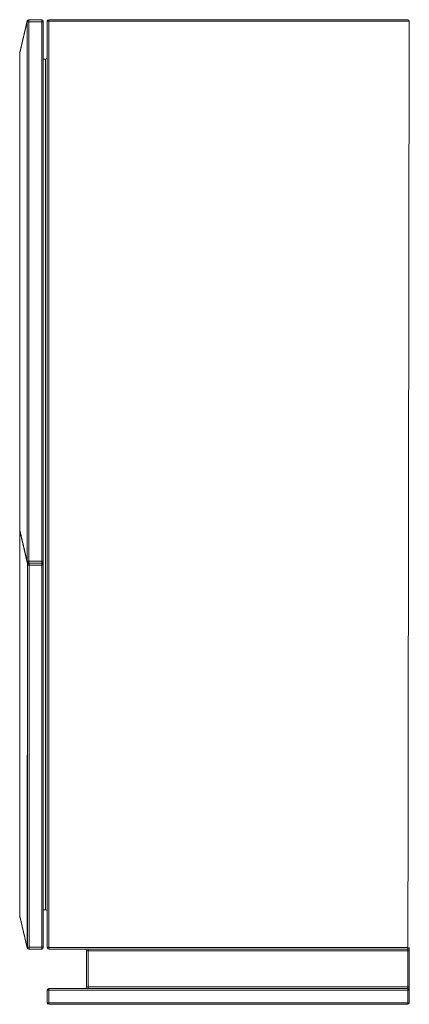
# Paper-space layout '_Droite' of a CAD drawing. Header units: millimetres. Extents: x -262 to 233, y -659 to 591.
import ezdxf

# ---------------------------------------------------------------- set-up
doc = ezdxf.new("R2010")
doc.units = ezdxf.units.MM

psp = doc.layouts.new('_Droite')

# ---------------------------------------------------------------- linework, layer by layer
at = {"color": 7, "linetype": 'Continuous', "lineweight": 15}
for p, q in [((-262.4, 549.7), (-252.9, 589.8)), ((-252.9, 589.2), (-262.4, 549.3)), ((-252.9, 588.8), (-232.5, 588.8)), ((-252.9, -96.2), (-252.9, 588.8)), ((-250.9, 591.3), (-251, 590.6)), ((-250.9, 591.3), (-234.5, 591.3)), ((-250.9, 588.8), (-250.9, -96.2)), ((-234.5, -588.7), (-234.5, 591.3)), ((-232.5, -586.7), (-232.5, 589.3)), ((-227.5, 589.3), (232.5, 589.3)), ((-227.5, -586.7), (-227.5, 589.3)), ((-225.5, 591.3), (230.5, 591.3)), ((-225.5, -588.7), (-225.5, 591.3)), ((230.5, -658.7), (232.5, 589.3)), ((-262.5, -57.6), (-262.4, 549.3)), ((-232.5, 541.3), (-229.5, 541.3)), ((-229.5, -538.7), (-229.5, 541.3)), ((-262.5, -57.6), (-252.9, -97.6)), ((-262.5, -546.6), (-262.4, -57.6)), ((-262.4, -56.6), (-252.9, -96.5)), ((-262.4, -57.1), (-252.9, -97.1)), ((-252.9, -96.2), (-232.5, -96.2)), ((-252.9, -586.2), (-252.7, -97.6)), ((-251, -98), (-250.9, -98.7)), ((-250.9, -98.7), (-234.5, -98.7)), ((-250.5, -588.7), (-250.5, -98.7)), ((-252.5, -586.7), (-252.5, -100.7)), ((-252.5, -101.2), (-232.5, -101.2)), ((-262.4, -546.6), (-252.9, -586.5)), ((-262.4, -547.1), (-252.9, -587.1)), ((-232.5, -538.7), (-229.5, -538.7)), ((-252.9, -586.2), (-232.5, -586.2)), ((-227.5, -586.7), (230.5, -586.7)), ((232.5, -656.7), (232.5, -586.7)), ((-250.9, -588.7), (-234.5, -588.7)), ((230.5, -588.7), (-225.5, -588.7)), ((-177.5, -590.7), (232.5, -590.7)), ((-177.5, -636.7), (-177.5, -590.7)), ((-175.5, -638.7), (-175.5, -588.7)), ((-177.5, -636.7), (232.5, -636.7)), ((-227.5, -640.7), (232.5, -640.7)), ((-227.5, -656.7), (-227.5, -640.7)), ((-225.5, -658.7), (-225.5, -638.7)), ((-225.5, -638.7), (230.5, -638.7)), ((-227.5, -656.7), (232.5, -656.7)), ((230.5, -658.7), (-225.5, -658.7))]:
    psp.add_line(p, q, dxfattribs=at)
at = {"color": 8, "linetype": 'Continuous', "lineweight": 15}
for p, q in [((-250.9, -98.7), (-250.9, -98.7)), ((-250.9, -588.6), (-250.9, -588.7))]:
    psp.add_line(p, q, dxfattribs=at)
at = {"color": 7, "linetype": 'Continuous', "lineweight": 15, "flags": 128}
psp.add_lwpolyline([(-262.4, -57.1), (-262.5, -57), (-262.5, -57.2), (-262.4, -57.6)], dxfattribs=at)
at = {"color": 7, "linetype": 'Continuous', "lineweight": 15}
for centre, radius, start, end in [((-250.9, 589.3), 2, 90, 166.5523), ((-250.9, 588.4), 2.19, 92.6473, 159.3901), ((-251.4, 589), 1.66, 75.4446, 156.5733), ((-251.9, 589.4), 1.02, 166.842, 193.158), ((-254.5, 588.8), 1.6, 359.2691, 12.0437), ((-290.1, 588.9), 39.2, 359.8425, 2.4272), ((-234.5, 589.3), 2, 0, 90), ((-225.5, 589.3), 2, 90, 180), ((230.5, 589.3), 2, 0, 90), ((-261.5, 549.5), 1.02, 166.842, 193.158), ((-260.5, 549.3), 2, 166.5523, 180), ((-229.5, 543.3), 2, 270, 360), ((-261.5, -56.9), 1.02, 166.842, 193.158), ((-260.5, -56.6), 2, 180, 193.4477), ((-261.9, -98.3), 9.08, 4.5924, 13.5222), ((-254.5, -96.2), 1.6, 347.9563, 0.7309), ((-250.9, -95.8), 2.19, 200.6099, 267.3527), ((-251.9, -96.8), 1.02, 166.842, 193.158), ((-251.4, -96.3), 1.66, 203.4267, 284.5554), ((-250.9, -96.7), 2, 193.4477, 270), ((-250.5, -100.7), 2, 90, 180), ((-290.1, -96.3), 39.2, 357.5728, 0.1575), ((-234.5, -96.7), 2, 270, 0), ((-234.5, -100.7), 2, 0, 90), ((-261.5, -546.9), 1.02, 166.842, 193.158), ((-260.5, -546.6), 2, 180, 193.4477), ((-229.5, -540.7), 2, 0, 90), ((-254.5, -586.2), 1.6, 347.9563, 0.7309), ((-251.9, -586.8), 1.02, 166.842, 193.158), ((-250.9, -586.7), 2, 193.4477, 270), ((-250.5, -586.7), 2, 180, 270), ((-234.5, -586.7), 2, 270, 0), ((-225.5, -586.7), 2, 180, 270), ((230.5, -586.7), 2, 270, 360), ((-179.5, -590.7), 2, 360, 90), ((-179.5, -636.7), 2, 270, 0), ((-225.5, -640.7), 2, 90, 180), ((230.5, -640.7), 2, 0, 90), ((-225.5, -656.7), 2, 180, 270), ((230.5, -656.7), 2, 270, 0)]:
    psp.add_arc(centre, radius, start, end, dxfattribs=at)
at = {"color": 8, "linetype": 'Continuous', "lineweight": 15}
for centre, radius, start, end in [((-251.4, -586.1), 1.58, 195.1079, 230.1162), ((-251.7, -586.7), 1.23, 196.4743, 249.3784)]:
    psp.add_arc(centre, radius, start, end, dxfattribs=at)

doc.saveas('drawing.dxf')
